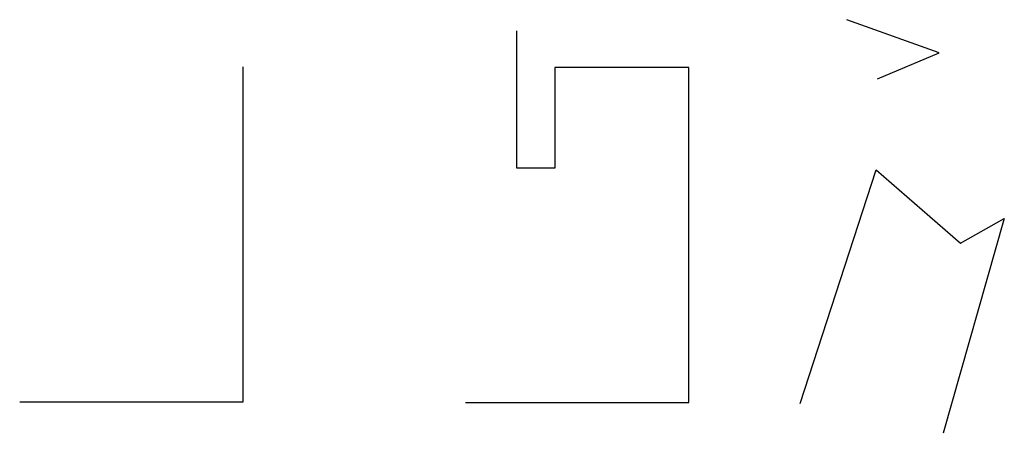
# Model space of a CAD drawing. Header units: millimetres. Extents: x 50 to 932, y 22 to 392.
import ezdxf

# ---------------------------------------------------------------- set-up
doc = ezdxf.new("R2010")
doc.units = ezdxf.units.MM

msp = doc.modelspace()

# ---------------------------------------------------------------- linework, layer by layer
for p, q in [((873.28, 362.54), (790.46, 392.3)), ((495.17, 259.43), (495.17, 382.43)), ((817.94, 339.36), (873.28, 362.54)), ((250, 50), (250, 350)), ((649.17, 349.43), (529.17, 349.43)), ((529.17, 349.43), (529.17, 259.43)), ((649.17, 49.43), (649.17, 349.43)), ((529.17, 259.43), (495.17, 259.43)), ((748.74, 48.64), (816.72, 257.88)), ((816.72, 257.88), (892.26, 192.34)), ((931.55, 214.28), (876.69, 21.95)), ((892.26, 192.34), (931.55, 214.28)), ((50, 50), (250, 50)), ((449.17, 49.43), (649.17, 49.43))]:
    msp.add_line(p, q)

doc.saveas('drawing.dxf')
